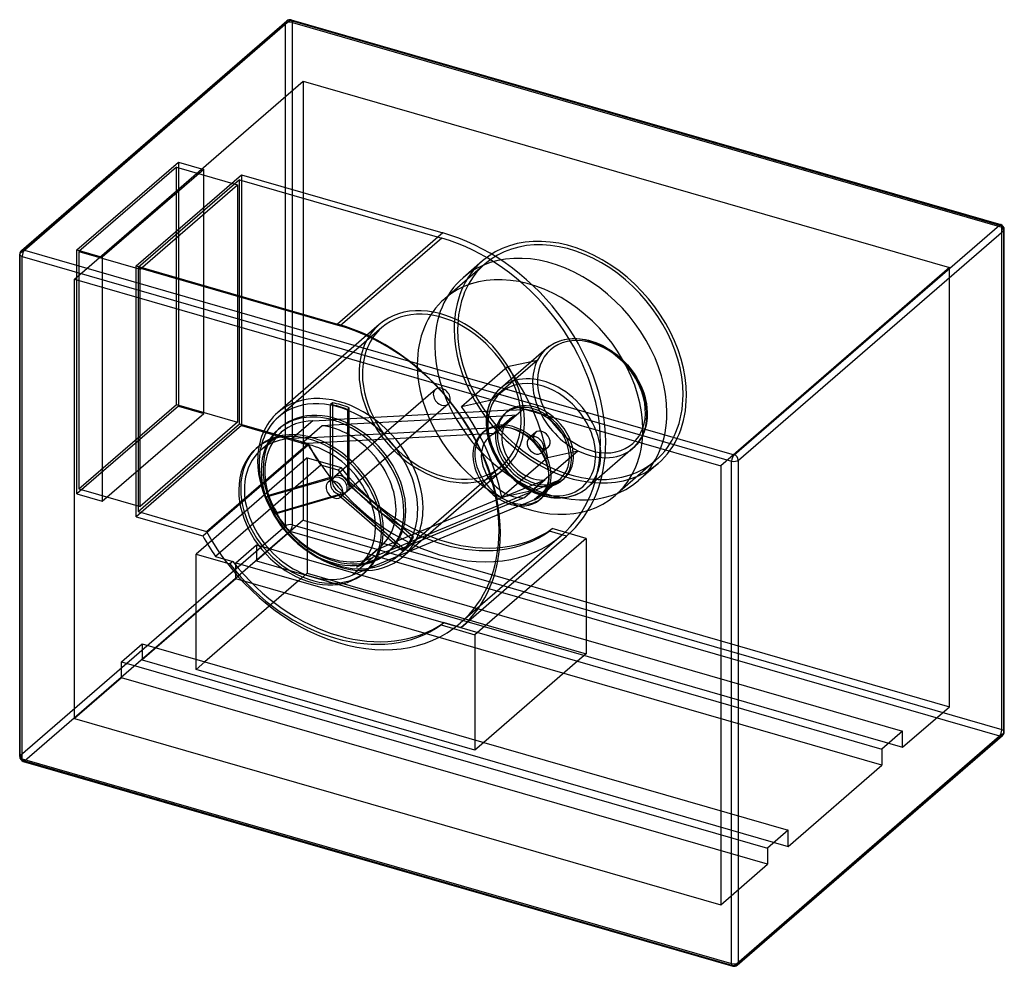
# Model space of a CAD drawing. Header units: millimetres. Extents: x -505 to 505, y -485 to 485.
import ezdxf

# ---------------------------------------------------------------- set-up
doc = ezdxf.new("R2010")
doc.units = ezdxf.units.MM
doc.layers.add('HIDDEN', color=7, linetype='Continuous')
doc.layers.add('THICK', color=7, linetype='Continuous')

msp = doc.modelspace()

# ---------------------------------------------------------------- linework, layer by layer
at = {"layer": 'HIDDEN'}
for p, q in [((-504.1, 246.1), (-232.1, 481.7)), ((-232.1, -33.6), (-232.1, 481.7)), ((-225.2, 482.6), (502.2, 272.6)), ((-225.2, -32.7), (-225.2, 482.6)), ((-448.5, 219.3), (-214, 422.3)), ((-214, 422.3), (-214, -28)), ((-214, 422.3), (448.5, 231.1)), ((-446, 249.3), (-342, 339.3)), ((-344, 334.2), (-444, 247.6)), ((-344, 334.2), (-281.3, 316)), ((-344, 90.8), (-344, 334.2)), ((-342, 339.3), (-316.1, 331.8)), ((-342, 339.3), (-342, 89.1)), ((-316.1, 331.8), (-420.1, 241.8)), ((-385.3, 232.9), (-277.3, 326.4)), ((-316.1, 81.6), (-316.1, 331.8)), ((-277.3, 326.4), (-277.3, 69.2)), ((-277.3, 326.4), (-70.8, 266.8)), ((-279.3, 321.2), (-383.3, 231.2)), ((-381.3, 229.4), (-281.3, 316)), ((-281.3, 316), (-281.3, 72.7)), ((-279.3, 321.2), (-72, 261.4)), ((-279.3, 70.9), (-279.3, 321.2)), ((502.2, -242.7), (502.2, 272.6)), ((-70.8, 266.8), (-178.8, 173.3)), ((-70.8, 266.8), (-178.8, 173.3)), ((-70.8, 266.8), (-70.8, 266.8)), ((-72, 261.4), (-176, 171.3)), ((-504.1, -269.2), (-504.1, 246.1)), ((-446, -1), (-446, 249.3)), ((-446, 249.3), (-420.1, 241.8)), ((-444, 247.6), (-381.3, 229.4)), ((-444, 247.6), (-444, 4.2)), ((-420.1, 241.8), (-420.1, -8.5)), ((-385.3, -24.3), (-385.3, 232.9)), ((-385.3, 232.9), (-178.8, 173.3)), ((-27.6, 235.1), (-68.9, 199.3)), ((-30.2, 238.1), (-50.2, 220.8)), ((-383.3, 231.2), (-176, 171.3)), ((-383.3, 231.2), (-383.3, -19.1)), ((-381.3, -13.9), (-381.3, 229.4)), ((448.5, 231.1), (214, 28)), ((448.5, -219.3), (448.5, 231.1)), ((-448.5, -231.1), (-448.5, 219.3)), ((-448.5, 219.3), (214, 28)), ((-136.1, 172.7), (-240.1, 82.7)), ((-178.8, 173.3), (-178.8, 173.3)), ((-133.5, 169.7), (-239.5, 77.9)), ((38.8, 150.9), (40.6, 152.1)), ((40.6, 152.1), (42.5, 153.2)), ((42.5, 153.2), (44.6, 154.2)), ((44.6, 154.2), (46.7, 155.1)), ((46.7, 155.1), (49, 156)), ((49, 156), (51.3, 156.7)), ((51.3, 156.7), (53.7, 157.3)), ((53.7, 157.3), (58, 158)), ((58, 158), (62.5, 158.4)), ((62.5, 158.4), (66.3, 158.4)), ((66.3, 158.4), (69.2, 158.2)), ((69.2, 158.2), (72.2, 157.9)), ((72.2, 157.9), (75.2, 157.4)), ((75.2, 157.4), (78.3, 156.7)), ((78.3, 156.7), (79.4, 156.4)), ((79.4, 156.4), (82.6, 155.4)), ((82.6, 155.4), (85.9, 154.3)), ((85.9, 154.3), (89.2, 153)), ((89.2, 153), (92.4, 151.5)), ((92.4, 151.5), (95.6, 149.8)), ((35.4, 148.2), (-11.8, 107.3)), ((35.4, 148.2), (37.1, 149.6)), ((37.1, 149.6), (38.8, 150.9)), ((95.6, 149.8), (98.7, 148)), ((98.7, 148), (101.8, 146)), ((101.8, 146), (104.8, 143.9)), ((104.8, 143.9), (107.4, 141.9)), ((107.4, 141.9), (109.9, 139.7)), ((26.2, 136.4), (-21.1, 95.5)), ((-4.7, 129.6), (26.2, 136.4)), ((109.9, 139.7), (113, 137)), ((113, 137), (115.9, 134)), ((115.9, 134), (118.4, 131.3)), ((118.4, 131.3), (120.8, 128.4)), ((-51.9, 88.7), (-4.7, 129.6)), ((120.8, 128.4), (123.1, 125.4)), ((123.1, 125.4), (125.2, 122.4)), ((125.2, 122.4), (126.2, 121)), ((126.2, 121), (127.9, 118.2)), ((127.9, 118.2), (129.5, 115.3)), ((129.5, 115.3), (131, 112.4)), ((131, 112.4), (132.4, 109.5)), ((-78.5, 106.3), (-182, 16.6)), ((-17.7, 101), (-19.6, 98.3)), ((-16.1, 103.1), (-17.7, 101)), ((-14.3, 105), (-16.1, 103.1)), ((-11.8, 107.3), (-14.3, 105)), ((132.4, 109.5), (133.8, 106.1)), ((133.8, 106.1), (135, 102.7)), ((135, 102.7), (136.1, 99.4)), ((-184.1, 92.4), (-186.1, 90.7)), ((-184.1, 92.4), (-184.1, 16.6)), ((-65.4, 91.1), (-168.9, 1.5)), ((-51.9, 88.7), (-21.1, 95.5)), ((-22.5, 92.8), (-23.4, 90.7)), ((-21.3, 95.4), (-22.5, 92.8)), ((-19.6, 98.3), (-21.3, 95.4)), ((136.1, 99.4), (137, 96)), ((137, 96), (137.8, 91.6)), ((137.8, 91.6), (138.4, 87.3)), ((-342, 89.1), (-446, -1)), ((-444, 4.2), (-344, 90.8)), ((-420.1, -8.5), (-316.1, 81.6)), ((-344, 90.8), (-281.3, 72.7)), ((-342, 89.1), (-316.1, 81.6)), ((-186.1, 14.8), (-186.1, 90.7)), ((-2.1, 84.9), (-184.3, 75)), ((-168.8, 85.7), (-166.8, 87.4)), ((-168.8, 85.7), (-168.8, 9.8)), ((-166.8, 11.6), (-166.8, 87.4)), ((-25.8, 81.9), (-26.2, 79.3)), ((-25.4, 83.7), (-25.8, 81.9)), ((-24.8, 86.1), (-25.4, 83.7)), ((-24.2, 88.4), (-24.8, 86.1)), ((-23.4, 90.7), (-24.2, 88.4)), ((11.3, 85.6), (-9.7, 67.4)), ((-7.5, 81.3), (-5.5, 83)), ((-2.1, 84.9), (11.3, 85.6)), ((138.4, 87.3), (138.7, 82.5)), ((138.7, 82.5), (138.7, 79.6)), ((-383.3, -19.1), (-279.3, 70.9)), ((-281.3, 72.7), (-381.3, -13.9)), ((-279.3, 70.9), (-209.1, 50.7)), ((-204.3, 73.9), (-225.3, 55.8)), ((-204.3, 73.9), (-184.3, 75)), ((-9.8, 78.9), (-171.4, 70.2)), ((-26.5, 76.5), (-26.6, 73.7)), ((-26.6, 73.7), (-26.6, 70.8)), ((-26.6, 70.8), (-26.3, 66)), ((-26.2, 79.3), (-26.5, 76.5)), ((-23.5, 57.4), (-2.5, 75.6)), ((-16.3, 61.5), (4.7, 79.7)), ((4.7, 79.7), (-9.8, 78.9)), ((137.9, 71.4), (137.5, 69.6)), ((138.3, 74), (137.9, 71.4)), ((138.6, 76.8), (138.3, 74)), ((138.7, 79.6), (138.6, 76.8)), ((-277.3, 69.2), (-385.3, -24.3)), ((-277.3, 69.2), (-208.9, 49.5)), ((-257.4, 44.1), (-236.4, 62.3)), ((-239.3, 65.6), (-237.3, 67.3)), ((-194.6, 69), (-215.6, 50.8)), ((-205.3, 56.8), (-23.1, 66.7)), ((-171.4, 70.2), (-194.6, 69)), ((-192.4, 52), (-30.8, 60.8)), ((-30.8, 60.8), (-16.3, 61.5)), ((-28.5, 63.1), (-30.5, 61.4)), ((-26.3, 66), (-25.8, 61.7)), ((-25.8, 61.7), (-24.9, 57.3)), ((-9.7, 67.4), (-23.1, 66.7)), ((24, 62.1), (17.5, 56.5)), ((135.5, 62.6), (134.6, 60.5)), ((136.3, 64.9), (135.5, 62.6)), ((136.9, 67.2), (136.3, 64.9)), ((137.5, 69.6), (136.9, 67.2)), ((-313.1, -39.4), (-209.1, 50.7)), ((-205.3, 56.8), (-225.3, 55.8)), ((-215.6, 50.8), (-192.4, 52)), ((-24.9, 57.3), (-24, 53.9)), ((-24, 53.9), (-22.9, 50.6)), ((-22.9, 50.6), (-21.7, 47.2)), ((129.8, 52.3), (128.2, 50.2)), ((131.7, 55.1), (129.8, 52.3)), ((133.4, 58), (131.7, 55.1)), ((134.6, 60.5), (133.4, 58)), ((-316.9, -44), (-208.9, 49.5)), ((-260.3, 47.4), (-262.3, 45.7)), ((-21.7, 47.2), (-20.3, 43.8)), ((-20.3, 43.8), (-18.9, 40.9)), ((-18.9, 40.9), (-17.4, 38)), ((20.3, 2.4), (67.5, 43.3)), ((37.1, 47), (30.6, 41.4)), ((36.7, 36.5), (67.5, 43.3)), ((123.9, 46), (76.7, 5.1)), ((126.4, 48.3), (123.9, 46)), ((128.2, 50.2), (126.4, 48.3)), ((-209.9, 36), (-323.9, -62.7)), ((-209.9, 36), (-175.3, 26)), ((-209.9, 36), (-209.9, -82.3)), ((-17.4, 38), (-15.8, 35.1)), ((-15.8, 35.1), (-14.1, 32.3)), ((-14.1, 32.3), (-13.2, 30.9)), ((-13.2, 30.9), (-11, 27.9)), ((36.7, 36.5), (-10.5, -4.4)), ((147.2, 33.2), (105.9, -2.5)), ((-196, 28.5), (-304, -65)), ((-178.3, 23.4), (-196, 28.5)), ((-175.3, 26), (-178.3, 23.4)), ((-10.5, 27.7), (-116.5, -64.1)), ((-7.9, 24.7), (-111.9, -65.4)), ((-11, 27.9), (-8.7, 24.9)), ((-8.7, 24.9), (-6.3, 22)), ((-6.3, 22), (-3.8, 19.3)), ((149.8, 30.2), (129.8, 12.9)), ((214, 28), (214, -422.3)), ((-251.8, -4.1), (-186.1, 14.8)), ((-184.1, 16.6), (-249.8, -2.4)), ((-184, 14.9), (-188.5, 11)), ((-184.1, 16.6), (-186.1, 14.8)), ((-168.8, 9.8), (-166.8, 11.6)), ((-101.1, -45.3), (-166.8, 11.6)), ((-3.8, 19.3), (-0.9, 16.3)), ((-0.9, 16.3), (2.1, 13.6)), ((2.1, 13.6), (4.7, 11.4)), ((4.7, 11.4), (7.3, 9.4)), ((34.1, 13.5), (13.1, -4.7)), ((21.5, 8.3), (34.1, 13.5)), ((44.2, 11.4), (23.2, -6.8)), ((28.9, -3.2), (49.9, 15)), ((44.2, 11.4), (32.7, 6.6)), ((51.6, 13.1), (53.6, 14.9)), ((-444, 4.2), (-381.3, -13.9)), ((-168.8, 9.8), (-103.1, -47.1)), ((-124.9, -58.6), (32.7, 6.6)), ((-118.3, -49.5), (21.5, 8.3)), ((-10.5, -4.4), (20.3, 2.4)), ((7.3, 9.4), (10.3, 7.3)), ((10.3, 7.3), (13.4, 5.3)), ((13.4, 5.3), (16.5, 3.5)), ((16.5, 3.5), (19.7, 1.8)), ((19.7, 1.8), (22.9, 0.3)), ((22.9, 0.3), (26.2, -1)), ((67.6, -0.9), (69.7, 0.2)), ((69.7, 0.2), (71.5, 1.3)), ((71.5, 1.3), (73.3, 2.5)), ((73.3, 2.5), (75.1, 3.7)), ((75.1, 3.7), (76.7, 5.1)), ((-446, -1), (-420.1, -8.5)), ((-251.8, -4.1), (-249.8, -2.4)), ((-177.5, -2.7), (-243.2, -21.6)), ((-241.2, -19.9), (-175.5, -0.9)), ((-175.5, -0.9), (-177.5, -2.7)), ((-111.8, -59.6), (-177.5, -2.7)), ((-175.5, -0.9), (-109.8, -57.8)), ((-170.9, -0.2), (-175.4, -4.1)), ((0.5, -9.9), (-139.3, -67.7)), ((13.1, -4.7), (0.5, -9.9)), ((11.7, -11.6), (23.2, -6.8)), ((26.2, -1), (29.5, -2.1)), ((30.6, -5.1), (28.6, -6.8)), ((29.5, -2.1), (32.7, -3.1)), ((32.7, -3.1), (33.8, -3.4)), ((33.8, -3.4), (36.9, -4)), ((36.9, -4), (39.9, -4.6)), ((39.9, -4.6), (42.9, -4.9)), ((42.9, -4.9), (45.8, -5.1)), ((45.8, -5.1), (49.6, -5.1)), ((49.6, -5.1), (54.1, -4.7)), ((54.1, -4.7), (58.3, -4)), ((58.3, -4), (60.8, -3.4)), ((60.8, -3.4), (63.2, -2.7)), ((63.2, -2.7), (65.4, -1.8)), ((65.4, -1.8), (67.6, -0.9)), ((-383.3, -19.1), (-313.1, -39.4)), ((-241.2, -19.9), (-243.2, -21.6)), ((11.7, -11.6), (-145.9, -76.8)), ((-385.3, -24.3), (-316.9, -44)), ((-214, -28), (-262, -69.6)), ((-214, -28), (448.5, -219.3)), ((-504.1, -269.2), (-232.1, -33.6)), ((-499.7, -274.8), (-227.7, -39.2)), ((-227.7, -39.2), (499.7, -249.2)), ((-225.2, -32.7), (502.2, -242.7)), ((41.3, -36.5), (38.3, -39.1)), ((56, -44.2), (38.3, -39.1)), ((76, -46.5), (41.3, -36.5)), ((-138.3, -57.8), (-118.3, -49.5)), ((-101.1, -45.3), (-103.1, -47.1)), ((51, -43.3), (-53, -133.4)), ((-52, -137.8), (56, -44.2)), ((76, -46.5), (-38, -145.3)), ((76, -46.5), (76, -164.8)), ((-283.3, -71.5), (-262, -53.1)), ((-262, -53.1), (400.5, -244.4)), ((-262, -53.1), (-262, -69.6)), ((-159.3, -76), (-138.3, -57.8)), ((-155.8, -73.3), (-134.8, -55.1)), ((-124.9, -58.6), (-142.2, -65.8)), ((-128.6, -62.2), (-126.6, -60.5)), ((-111.8, -59.6), (-109.8, -57.8)), ((-323.9, -62.7), (-289.3, -72.7)), ((-323.9, -181), (-323.9, -62.7)), ((-304, -65), (-286.3, -70.1)), ((-286.3, -70.1), (-289.3, -72.7)), ((-262, -69.6), (400.5, -260.8)), ((-142.2, -65.8), (-163.2, -84)), ((-139.3, -67.7), (-159.3, -76)), ((-283.3, -71.5), (-218.9, -90.1)), ((-283.3, -88), (-283.3, -71.5)), ((-163.2, -84), (-145.9, -76.8)), ((-149.6, -80.4), (-151.6, -82.1)), ((-283.3, -88), (-379.3, -171.1)), ((-218.9, -90.1), (-314.9, -173.2)), ((379.3, -279.2), (-283.3, -88)), ((-218.9, -90.1), (-209.9, -82.3)), ((-218.9, -90.1), (67, -172.6)), ((-209.9, -82.3), (76, -164.8)), ((-69.7, -132.7), (-72.7, -135.3)), ((-72.7, -135.3), (-38, -145.3)), ((-69.7, -132.7), (-52, -137.8)), ((-38, -145.3), (-38, -263.6)), ((-400.5, -173.1), (-379.3, -154.7)), ((-379.3, -154.7), (-379.3, -171.1)), ((-379.3, -154.7), (-314.9, -173.2)), ((-379.3, -171.1), (283.3, -362.4)), ((76, -164.8), (67, -172.6)), ((-400.5, -189.5), (-400.5, -173.1)), ((-400.5, -173.1), (262, -364.3)), ((-323.9, -181), (-314.9, -173.2)), ((-38, -263.6), (-323.9, -181)), ((-314.9, -173.2), (-29, -255.8)), ((67, -172.6), (-29, -255.8)), ((67, -172.6), (379.3, -262.8)), ((-400.5, -189.5), (-448.5, -231.1)), ((262, -380.8), (-400.5, -189.5)), ((400.5, -260.8), (448.5, -219.3)), ((-448.5, -231.1), (214, -422.3)), ((227.7, -484.8), (499.7, -249.2)), ((400.5, -244.4), (379.3, -262.8)), ((400.5, -260.8), (400.5, -244.4)), ((-29, -255.8), (-38, -263.6)), ((-29, -255.8), (283.3, -345.9)), ((379.3, -262.8), (379.3, -279.2)), ((-499.7, -274.8), (227.7, -484.8)), ((283.3, -362.4), (379.3, -279.2)), ((283.3, -345.9), (262, -364.3)), ((283.3, -362.4), (283.3, -345.9)), ((262, -364.3), (262, -380.8)), ((214, -422.3), (262, -380.8))]:
    msp.add_line(p, q, dxfattribs=at)
for centre, major_axis, ratio, start_param, end_param in [((-227.7, 480.4), (1.39, 4.8), 0.433013, -0.982794, 0.000007), ((-227.7, 480.4), (-3.27, 3.78), 0.75, 0.000079, 0.713724), ((-227.7, 480.4), (-5, 0), 0.5, -2.094395, -0.523599), ((499.7, 270.4), (1.39, 4.8), 0.433013, -0.982794, 0.000007), ((499.7, 270.4), (-5, 0), 0.5, 3.141499, 4.18879), ((-70, 100.4), (125.6, -145), 0.75, 0.713724, 2.289733), ((59.8, 134.2), (90, -103.9), 0.75, 0.713724, 3.141593), ((-72, 98.7), (123, -142), 0.75, 0.713724, 2.284521), ((59.8, 134.2), (-87.4, 100.9), 0.75, -2.427868, 0), ((-499.7, 244.9), (-5, 0), 0.5, -0.523599, -0.000094), ((-499.7, 244.9), (-3.27, 3.78), 0.75, 0.000079, 0.713724), ((39.8, 116.8), (-90, 103.9), 0.75, -2.427868, 0), ((59.8, 134.2), (90, -103.9), 0.75, -3.141592, -2.427868), ((59.8, 134.2), (-87.4, 100.9), 0.75, 0, 0.713724), ((18.5, 98.4), (87.4, -100.9), 0.75, 0.713724, 3.141593), ((39.8, 116.8), (-90, 103.9), 0.75, 0, 0.713724), ((-72, 98.7), (64.1, -74), 0.75, 0.713724, 3.141593), ((18.5, 98.4), (87.4, -100.9), 0.75, -3.141592, -2.427868), ((-72, 98.7), (61.5, -71), 0.75, 0.713724, 3.141593), ((-178, 6.9), (-125.6, 145), 0.75, -2.427868, -0.85186), ((-72, 98.7), (64.1, -74), 0.75, -3.141592, -2.427868), ((-176, 8.6), (-123, 142), 0.75, -2.427868, -0.857072), ((-72, 98.7), (61.5, -71), 0.75, -3.141592, -2.427868), ((59.8, 134.2), (90, -103.9), 0.75, -2.427868, 0), ((59.8, 134.2), (-87.4, 100.9), 0.75, 0.713724, 3.141593), ((79.7, 97.1), (44.3, -51.1), 0.75, 1.184963, 3.435433), ((81.5, 98.7), (41.8, -48.3), 0.75, 2.75576, 4.326556), ((81.5, 98.7), (41.8, -48.3), 0.75, 1.184963, 2.75576), ((39.8, 116.8), (-90, 103.9), 0.75, 0.713724, 3.141593), ((18.5, 98.4), (87.4, -100.9), 0.75, -2.427868, 0), ((79.7, 97.1), (44.3, -51.1), 0.75, -2.847752, -1.956629), ((-72, 98.7), (64.1, -74), 0.75, -2.427868, 0), ((-72, 98.7), (61.5, -71), 0.75, -2.427868, 0), ((-126.4, 51.6), (125.6, -145), 0.75, 0.907245, 1.462682), ((30.5, 54.6), (-41.8, 48.3), 0.75, -0.385833, 1.184963), ((32.4, 56.2), (44.3, -51.1), 0.75, 1.184963, 3.435433), ((30.5, 54.6), (-41.8, 48.3), 0.75, -1.956629, -0.385833), ((-176, 8.6), (-64.1, 74), 0.75, -2.427868, 0), ((-72, 98.7), (6.55, -7.56), 0.75, 3.141552, 3.855317), ((-72, 98.7), (6.55, -7.56), 0.75, -2.427868, -0.000041), ((-72, 98.7), (6.55, -7.56), 0.75, 0.713724, 3.141552), ((81.5, 98.7), (41.8, -48.3), 0.75, -1.956629, 1.184963), ((79.7, 97.1), (44.3, -51.1), 0.75, -1.065507, 1.184963), ((-178, 6.9), (61.5, -71), 0.75, 0.713724, 3.141593), ((-175.5, 9.1), (-61.5, 71), 0.75, -0.963742, -0.750402), ((-72, 98.7), (6.55, -7.56), 0.75, -0.000041, 0.713724), ((32.4, 56.2), (44.3, -51.1), 0.75, -2.847752, -1.956629), ((24, 48.9), (29.5, -34.1), 0.75, 1.184963, 3.141584), ((59.8, 134.2), (-87.4, 100.9), 0.75, -3.141592, -2.427868), ((59.8, 134.2), (90, -103.9), 0.75, 0, 0.713724), ((-176, 8.6), (-64.1, 74), 0.75, 0, 0.713724), ((-184, 1.7), (-55.3, 63.9), 0.75, -0.852385, 0.000001), ((-182, 3.4), (55.3, -63.9), 0.75, 0.713724, 3.141593), ((-177.5, 7.3), (61.5, -71), 0.75, 2.177851, 2.391191), ((-173.6, 10.7), (-125.6, 145), 0.75, -2.234348, -1.678911), ((24, 48.9), (29.5, -34.1), 0.75, 3.141584, 4.326556), ((22, 47.2), (-29.5, 34.1), 0.75, -0.000004, 0.098511), ((22, 47.2), (-29.5, 34.1), 0.75, -0.189815, -0.000004), ((22, 47.2), (-29.5, 34.1), 0.75, -1.956629, -0.189815), ((22, 47.2), (27.9, -32.2), 0.75, 1.184963, 2.581227), ((79.7, 97.1), (44.3, -51.1), 0.75, -1.956629, -1.065507), ((39.8, 116.8), (-90, 103.9), 0.75, -3.141592, -2.427868), ((-178, 6.9), (61.5, -71), 0.75, -3.141592, -2.427868), ((-184, 1.7), (52.5, -60.6), 0.75, 2.581227, 3.141595), ((-184, 1.7), (-55.3, 63.9), 0.75, -1.029049, -0.852385), ((1, 29), (29.5, -34.1), 0.75, 1.184963, 2.951777), ((22, 47.2), (-29.5, 34.1), 0.75, 0.098511, 1.184963), ((22, 47.2), (-24.6, 28.4), 0.75, 0.000012, 1.184963), ((-72, 98.7), (61.5, -71), 0.75, 0, 0.713724), ((-72, 98.7), (64.1, -74), 0.75, 0, 0.713724), ((22, 47.2), (-24.6, 28.4), 0.75, -0.293339, 0.000012), ((-207, -18.2), (-55.3, 63.9), 0.75, -2.427868, 0), ((-205, -16.5), (55.3, -63.9), 0.75, 2.289207, 3.141593), ((-184, 1.7), (52.5, -60.6), 0.75, -3.14159, -1.956629), ((-184, 1.7), (-55.3, 63.9), 0.75, 0.000001, 0.713724), ((-182, 3.4), (55.3, -63.9), 0.75, -3.141592, -2.427868), ((-184, 1.7), (-49.2, 56.8), 0.75, -2.427868, -0.693623), ((-184, 1.7), (-55.3, 63.9), 0.75, -2.427868, -1.029049), ((-1, 27.3), (-29.5, 34.1), 0.75, -0.000009, 1.184963), ((1, 29), (29.5, -34.1), 0.75, -3.043081, -1.956629), ((1, 29), (29.5, -34.1), 0.75, 3.141589, 3.240104), ((-1, 27.3), (-29.5, 34.1), 0.75, -1.956629, -0.000009), ((1, 29), (29.5, -34.1), 0.75, 2.951777, 3.141589), ((1, 29), (24.6, -28.4), 0.75, 2.848254, 3.141605), ((30.5, 54.6), (-41.8, 48.3), 0.75, 1.184963, 4.326556), ((1, 29), (-27.9, 32.2), 0.75, -1.956629, -0.560366), ((32.4, 56.2), (44.3, -51.1), 0.75, -1.065507, 1.184963), ((30.5, 54.6), (-6.55, 7.56), 0.75, -0.00004, 1.184963), ((30.5, 54.6), (-6.55, 7.56), 0.75, -1.956629, -0.00004), ((18.5, 98.4), (87.4, -100.9), 0.75, 0, 0.713724), ((-205, -16.5), (-52.5, 60.6), 0.75, -0.560366, 0.000002), ((-205, -16.5), (49.2, -56.8), 0.75, 0.713724, 2.447969), ((-72, 98.7), (123, -142), 0.75, -1.859258, 0.000001), ((-205, -16.5), (55.3, -63.9), 0.75, 2.112544, 2.289207), ((-205, -16.5), (55.3, -63.9), 0.75, 0.713724, 2.112544), ((1, 29), (24.6, -28.4), 0.75, -3.14158, -1.956629), ((24, 48.9), (6.55, -7.56), 0.75, 3.141553, 4.326556), ((24, 48.9), (6.55, -7.56), 0.75, 1.184963, 3.141553), ((30.5, 54.6), (-6.55, 7.56), 0.75, 1.184963, 3.141553), ((24, 48.9), (6.55, -7.56), 0.75, -0.00004, 1.184963), ((30.5, 54.6), (-6.55, 7.56), 0.75, 3.141553, 4.326556), ((22, 47.2), (27.9, -32.2), 0.75, 0.000004, 1.184963), ((-72, 98.7), (123, -142), 0.75, 0.000001, 0.713724), ((22, 47.2), (-29.5, 34.1), 0.75, -3.141572, -1.956629), ((24, 48.9), (29.5, -34.1), 0.75, -0.000009, 1.184963), ((-70, 100.4), (125.6, -145), 0.75, 0.003741, 0.713724), ((-207, -18.2), (-55.3, 63.9), 0.75, 0, 0.713724), ((-205, -16.5), (-52.5, 60.6), 0.75, 0.000002, 1.184963), ((-205, -16.5), (55.3, -63.9), 0.75, -3.141592, -2.427868), ((-70, 100.4), (125.6, -145), 0.75, -1.847796, -1.717885), ((32.4, 56.2), (44.3, -51.1), 0.75, -1.956629, -1.065507), ((24, 48.9), (29.5, -34.1), 0.75, -1.956629, -0.000009), ((22, 47.2), (-24.6, 28.4), 0.75, 1.184963, 2.663265), ((24, 48.9), (6.55, -7.56), 0.75, -1.956629, -0.00004), ((-176, 8.6), (-64.1, 74), 0.75, 0.713724, 3.141593), ((-178, 6.9), (61.5, -71), 0.75, -2.427868, 0), ((22, 47.2), (-29.5, 34.1), 0.75, 1.184963, 2.271415), ((-1, 27.3), (-29.5, 34.1), 0.75, 3.141584, 4.326556), ((1, 29), (-27.9, 32.2), 0.75, -3.141588, -1.956629), ((1, 29), (29.5, -34.1), 0.75, 0.00002, 1.184963), ((-184, 1.7), (-55.3, 63.9), 0.75, 0.713724, 3.14159), ((-182, 3.4), (55.3, -63.9), 0.75, -2.427868, 0), ((-70, 100.4), (115.8, -133.7), 0.75, -1.64247, -0.071674), ((-67, 103), (-115.8, 133.7), 0.75, 1.499123, 3.069919), ((1, 29), (29.5, -34.1), 0.75, -1.956629, -0.870178), ((1, 29), (24.6, -28.4), 0.75, -1.956629, -0.478327), ((-182, 3.4), (6.55, -7.56), 0.75, 3.141552, 3.855317), ((-182, 3.4), (6.55, -7.56), 0.75, 0.713724, 3.141552), ((-177.5, 7.3), (-6.55, 7.56), 0.75, -0.000041, 0.713724), ((-175.5, 9.1), (6.55, -7.56), 0.75, 3.141552, 3.855317), ((-175.5, 9.1), (6.55, -7.56), 0.75, -2.427868, -0.000041), ((-177.5, 7.3), (-6.55, 7.56), 0.75, -2.427868, -0.000041), ((-175.5, 9.1), (6.55, -7.56), 0.75, 0.713724, 3.141552), ((-1, 27.3), (-29.5, 34.1), 0.75, 1.184963, 3.141584), ((22, 47.2), (-29.5, 34.1), 0.75, 2.559742, 3.141613), ((22, 47.2), (27.9, -32.2), 0.75, -0.2113, 0.000004), ((-207, -18.2), (-55.3, 63.9), 0.75, 0.713724, 3.141593), ((-205, -16.5), (55.3, -63.9), 0.75, -2.427868, -0.000002), ((-182, 3.4), (6.55, -7.56), 0.75, -2.427868, -0.000041), ((-177.5, 7.3), (-6.55, 7.56), 0.75, 0.713724, 3.141552), ((-182, 3.4), (6.55, -7.56), 0.75, -0.000041, 0.713724), ((-177.5, 7.3), (-6.55, 7.56), 0.75, 3.141552, 3.855317), ((-175.5, 9.1), (6.55, -7.56), 0.75, -0.000041, 0.713724), ((22, 47.2), (-29.5, 34.1), 0.75, 2.271415, 2.559742), ((-177.5, 7.3), (61.5, -71), 0.75, -2.01094, -1.797599), ((-175.5, 9.1), (-61.5, 71), 0.75, 1.130653, 1.343993), ((1, 29), (29.5, -34.1), 0.75, -0.870178, -0.581851), ((1, 29), (29.5, -34.1), 0.75, -0.581851, 0.00002), ((1, 29), (-27.9, 32.2), 0.75, 2.930293, 3.141597), ((-184, 1.7), (52.5, -60.6), 0.75, -1.956629, -0.2113), ((-184, 1.7), (-49.2, 56.8), 0.75, 3.141577, 3.855317), ((-182, 3.4), (55.3, -63.9), 0.75, 0, 0.713724), ((-184, 1.7), (-55.3, 63.9), 0.75, -2.88421, -2.427868), ((-178, 6.9), (61.5, -71), 0.75, 0, 0.713724), ((-176, 8.6), (-64.1, 74), 0.75, -3.141592, -2.427868), ((-205, -16.5), (-52.5, 60.6), 0.75, 1.184963, 2.930293), ((-176, 8.6), (-123, 142), 0.75, 1.282335, 3.141594), ((-227.7, -34.9), (-5, 0), 0.5, -2.094395, -0.523599), ((-227.7, -34.9), (-3.27, 3.78), 0.75, 0.713724, 2.284521), ((-227.7, -34.9), (1.39, 4.8), 0.433013, -2.55359, -0.982794), ((-205, -16.5), (49.2, -56.8), 0.75, -0.000016, 0.713724), ((-207, -18.2), (-55.3, 63.9), 0.75, -3.141592, -2.427868), ((-205, -16.5), (55.3, -63.9), 0.75, 0.257383, 0.713724), ((-176, 8.6), (-123, 142), 0.75, -3.141592, -2.427868), ((-178, 6.9), (-125.6, 145), 0.75, 1.293797, 1.423707), ((-184, 1.7), (-55.3, 63.9), 0.75, -3.060873, -2.88421), ((-177.5, 7.3), (61.5, -71), 0.75, 0.083456, 0.296796), ((-175.5, 9.1), (-61.5, 71), 0.75, -3.058137, -2.844797), ((-178, 6.9), (-125.6, 145), 0.75, -3.137851, -2.427868), ((-184, 1.7), (-49.2, 56.8), 0.75, 3.06355, 3.141577), ((-184, 1.7), (-55.3, 63.9), 0.75, 3.14159, 3.222312), ((-178, 6.9), (-115.8, 133.7), 0.75, 1.499123, 3.069919), ((-205, -16.5), (55.3, -63.9), 0.75, 0.080719, 0.257383), ((-181, 4.3), (-115.8, 133.7), 0.75, 1.499123, 3.069919), ((-205, -16.5), (49.2, -56.8), 0.75, -0.078043, -0.000016), ((-205, -16.5), (55.3, -63.9), 0.75, -0.000002, 0.080719), ((499.7, -244.9), (1.39, 4.8), 0.433013, -2.55359, -0.982794), ((499.7, -244.9), (-3.27, 3.78), 0.75, 2.284521, 3.141672), ((499.7, -244.9), (-5, 0), 0.5, 3.141499, 4.18879), ((-499.7, -270.4), (-5, 0), 0.5, -0.523599, -0.000094), ((-499.7, -270.4), (-3.27, 3.78), 0.75, 0.713724, 2.284521), ((-499.7, -270.4), (1.39, 4.8), 0.433013, -3.141586, -2.55359), ((227.7, -480.4), (-3.27, 3.78), 0.75, 2.284521, 3.141672), ((227.7, -480.4), (1.39, 4.8), 0.433013, -3.141586, -2.55359)]:
    msp.add_ellipse(centre, major_axis=major_axis, ratio=ratio, start_param=start_param, end_param=end_param, dxfattribs=at)
at = {"layer": 'THICK'}
for p, q in [((-499.7, 249.2), (-227.7, 484.8)), ((-227.7, 484.8), (499.7, 274.8)), ((-226.3, 485.2), (501.1, 275.2)), ((-503, 248.6), (-231, 484.2)), ((227.7, 39.2), (499.7, 274.8)), ((232.1, 33.6), (504.1, 269.2)), ((504.1, -246.1), (504.1, 269.2)), ((504.7, -244.9), (504.7, 270.4)), ((-504.7, -270.4), (-504.7, 244.9)), ((-502.2, 242.7), (225.2, 32.7)), ((-502.2, -272.6), (-502.2, 242.7)), ((-499.7, 249.2), (227.7, 39.2)), ((225.2, -482.6), (225.2, 32.7)), ((232.1, -481.7), (232.1, 33.6)), ((231, -484.2), (503, -248.6)), ((232.1, -481.7), (504.1, -246.1)), ((-502.2, -272.6), (225.2, -482.6)), ((-501.1, -275.2), (226.3, -485.2))]:
    msp.add_line(p, q, dxfattribs=at)
for centre, start, end in [((-227.7, 480.4), 73.8981, 130.8967), ((499.7, 270.4), 359.9974, 73.8981), ((-499.7, 244.9), 130.8967, 179.9974), ((499.7, -244.9), 310.8968, 359.9974), ((-499.7, -270.4), 179.9974, 253.8981), ((227.7, -480.4), 253.8981, 310.8968)]:
    msp.add_arc(centre, 5, start, end, dxfattribs=at)
for centre, major_axis, ratio, start_param, end_param in [((-227.7, 480.4), (-3.27, 3.78), 0.75, -0.857072, 0.000079), ((-227.7, 480.4), (1.39, 4.8), 0.433013, 0.000007, 0.588003), ((499.7, 270.4), (1.39, 4.8), 0.433013, 0.000007, 0.588003), ((499.7, 270.4), (-3.27, 3.78), 0.75, -2.427868, -0.857072), ((499.7, 270.4), (-5, 0), 0.5, 2.617994, 3.141499), ((-499.7, 244.9), (-5, 0), 0.5, -0.000094, 1.047198), ((-499.7, 244.9), (-3.27, 3.78), 0.75, -0.857072, 0.000079), ((-499.7, 244.9), (1.39, 4.8), 0.433013, 0.588003, 2.158799), ((227.7, 34.9), (1.39, 4.8), 0.433013, 0.588003, 2.158799), ((227.7, 34.9), (-5, 0), 0.5, 1.047198, 2.617994), ((227.7, 34.9), (-3.27, 3.78), 0.75, -2.427868, -0.857072), ((499.7, -244.9), (-3.27, 3.78), 0.75, -3.141514, -2.427868), ((499.7, -244.9), (-5, 0), 0.5, 2.617994, 3.141499), ((-499.7, -270.4), (-5, 0), 0.5, -0.000094, 1.047198), ((-499.7, -270.4), (1.39, 4.8), 0.433013, 2.158799, 3.141599), ((227.7, -480.4), (-5, 0), 0.5, 1.047198, 2.617994), ((227.7, -480.4), (1.39, 4.8), 0.433013, 2.158799, 3.141599), ((227.7, -480.4), (-3.27, 3.78), 0.75, -3.141514, -2.427868)]:
    msp.add_ellipse(centre, major_axis=major_axis, ratio=ratio, start_param=start_param, end_param=end_param, dxfattribs=at)

doc.saveas('drawing.dxf')
